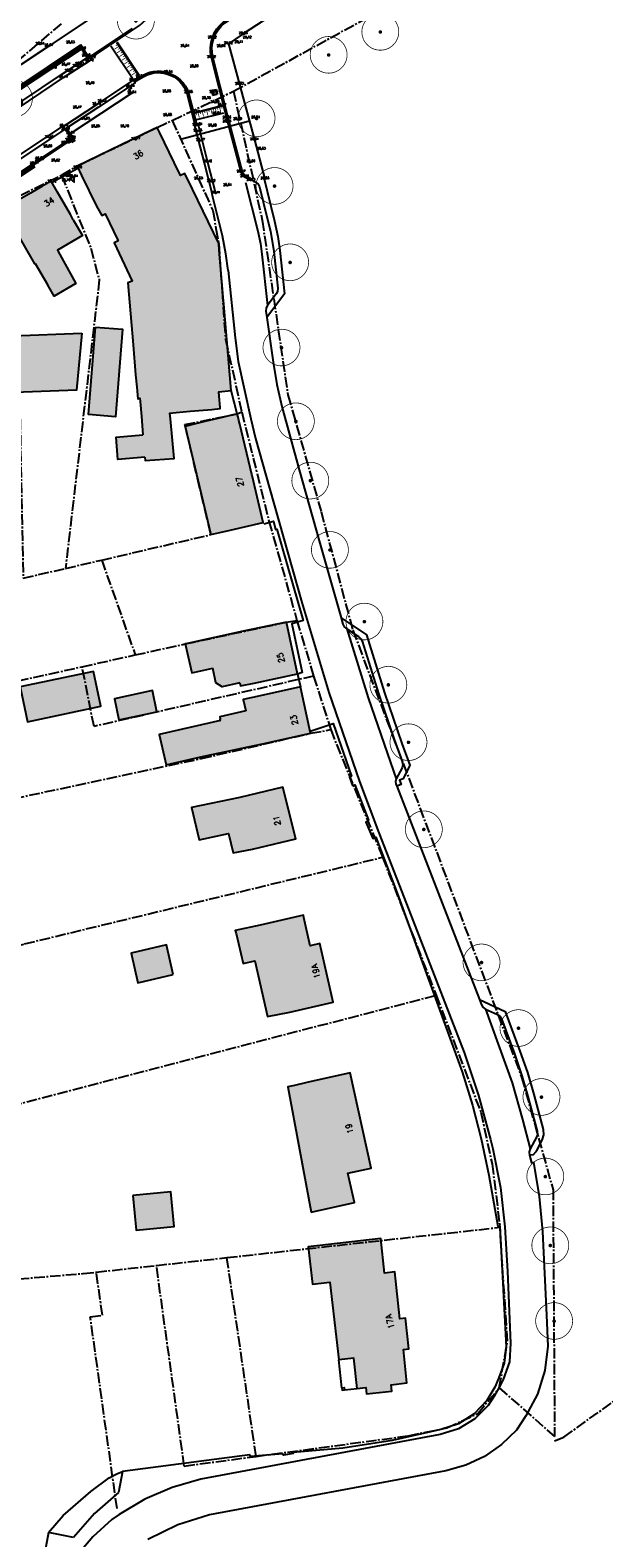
# Model space of a CAD drawing. Header units: metres. Extents: x 202952 to 203755, y 348879 to 349702.
# Tile 80 of 82: x 203555 to 203632, y 349356 to 349560. Entities that reach past the tile are written whole.
import ezdxf
from ezdxf.enums import TextEntityAlignment as Align

# ---------------------------------------------------------------- set-up
doc = ezdxf.new("R2010")
doc.units = ezdxf.units.M
doc.linetypes.add('1-200 CENTER', pattern=[4.28625, 2.8575, -0.47625, 0.47625, -0.47625])
for name, color, linetype in [('PH-ALG-WERKGRENS', 3, '1-200 WERKGRENS'), ('PH-BEST-BEBOUWING', 1, 'Continuous'), ('PH-BEST-BEBOUWING-ARCERING', 254, 'Continuous'), ('PH-BEST-HUISNUMMER', 7, 'Continuous'), ('PH-BEST-INRIT', 8, 'Continuous'), ('PH-BEST-KADASTRALE-GRENS', 240, '1-200 CENTER'), ('PH-BEST-WEGDEEL', 253, 'Continuous'), ('PH-INM-BOOM-HANDHAVEN', 96, 'Continuous'), ('PH-INM-HOOGTE', 20, 'Continuous'), ('PH-INM-HOOGTEPUNT', 20, 'Continuous'), ('PH-INM-KANTVERHARDING', 253, 'Continuous'), ('PH-NIEUW-BAND-18-20', 115, 'Continuous'), ('PH-NIEUW-MARKERING', 115, 'Continuous'), ('PH-RIO-PUTRAND-AANBRENGEN', 7, 'Continuous')]:
    doc.layers.add(name, color=color, linetype=linetype)
doc.styles.add('ISO', font='ISO')
doc.styles.add('ROMANS', font='romans.shx')
doc.linetypes.add('1-200 WERKGRENS', pattern='A,1.5,-0.6,["WERK",ROMANS,S=0.24,R=0,X=-0.5,Y=-0.12],-0.45', length=2.55)

# ---------------------------------------------------------------- blocks, each defined once
blk = doc.blocks.new('INRITSYMBOOL')
at = {"layer": 'PH-BEST-INRIT'}
blk.add_lwpolyline([(-0.32, 0.63), (0, 0), (0.31, 0.63)], close=True, dxfattribs=at)
blk = doc.blocks.new('MARKER', base_point=(45, 10))
at = {"color": 0}
for radius in [0.35, 0.25]:
    blk.add_circle((45, 10), radius, dxfattribs=at)
at = {"color": 0, "style": 'ISO'}
blk.add_attdef('MARKER', (45.6, 10), '', height=0.9, dxfattribs=at)
blk = doc.blocks.new('*U15')
at = {"const_width": 0.1}
blk.add_lwpolyline([(-2.5, 0, 0.990403), (2.5, 0.03, 0.990403), (-2.5, 0.02)], format="xyb", dxfattribs=at)
at = {"linetype": 'Continuous', "const_width": 0.25}
blk.add_lwpolyline([(-0.12, 0, 1), (0.12, 0, 1)], format="xyb", close=True, dxfattribs=at)
blk = doc.blocks.new('*U26')
for p, q in [((-0.325, 0.325), (-0.325, -0.325)), ((-0.325, 0.325), (0.325, 0.325)), ((0.325, 0.325), (0.325, -0.325)), ((-0.325, -0.325), (0.325, -0.325))]:
    blk.add_line(p, q)
blk.add_circle((0, 0), 0.3)

msp = doc.modelspace()

# ---------------------------------------------------------------- hatches: boundary and pattern name
at = {"layer": 'PH-BEST-BEBOUWING-ARCERING'}
h = msp.add_hatch(color=256, dxfattribs=at)
h.dxf.hatch_style = 1
h.paths.add_polyline_path([(203576.579, 349538.753), (203575.54, 349540.9), (203574.96, 349540.62), (203574.107, 349542.383), (203572.119, 349546.491), (203571.81, 349547.13), (203571.131, 349546.801), (203568.429, 349545.493), (203560.99, 349541.89), (203561.6, 349540.633), (203563.614, 349536.483), (203564.312, 349535.223), (203564.781, 349535.446), (203566.523, 349531.788), (203566.002, 349531.511), (203568.073, 349527.075), (203568.423, 349526.325), (203567.83, 349526.094), (203568.554, 349517.714), (203568.907, 349513.631), (203569.049, 349511.991), (203569.187, 349510.396), (203569.482, 349510.469), (203569.519, 349510.022), (203569.687, 349508.006), (203569.896, 349505.501), (203566.256, 349505.197), (203566.508, 349502.184), (203570.148, 349502.488), (203570.184, 349502.055), (203574.127, 349502.33), (203573.621, 349507.696), (203573.55, 349508.445), (203574.37, 349508.55), (203576.296, 349508.718), (203579.231, 349508.973), (203580.35, 349509.07), (203580.335, 349509.242), (203580.201, 349510.765), (203580.15, 349511.35), (203581.85, 349511.5), (203580.843, 349523.216), (203580.763, 349524.145), (203580.216, 349530.516), (203580.14, 349531.4)])
h = msp.add_hatch(color=256, dxfattribs=at)
h.dxf.hatch_style = 1
h.paths.add_polyline_path([(203560.072, 349535.336), (203558.34, 349538.364), (203557.49, 349539.85), (203556.22, 349539.125), (203554.687, 349538.249), (203550.96, 349536.12), (203553.638, 349531.437), (203555.219, 349528.672), (203555.322, 349528.731), (203556.962, 349525.866), (203557.861, 349524.276), (203560.827, 349526.016), (203558.664, 349529.919), (203558.328, 349530.524), (203561.692, 349532.499), (203560.47, 349534.64)])
h = msp.add_hatch(color=256, dxfattribs=at)
h.dxf.hatch_style = 1
h.paths.add_polyline_path([(203567.138, 349519.808), (203563.471, 349520.102), (203562.523, 349508.265), (203566.189, 349507.971)], flags=17)
h = msp.add_hatch(color=256, dxfattribs=at)
h.dxf.hatch_style = 1
h.paths.add_polyline_path([(203561.609, 349519.276), (203560.891, 349511.549), (203552.567, 349511.238), (203552.281, 349518.928)])
h = msp.add_hatch(color=256, dxfattribs=at)
h.dxf.hatch_style = 1
h.paths.add_polyline_path([(203584.649, 349500), (203584.612, 349500.154), (203582.996, 349506.958), (203582.879, 349507.45), (203582.766, 349507.925), (203582.651, 349508.359), (203581.886, 349508.186), (203580.622, 349507.885), (203578.285, 349507.329), (203576.82, 349506.98), (203575.605, 349506.663), (203579.093, 349492.015), (203580.31, 349492.29), (203581.685, 349492.617), (203586.15, 349493.68)])
h = msp.add_hatch(color=256, dxfattribs=at)
h.dxf.hatch_style = 1
h.paths.add_polyline_path([(203583.012, 349471.979), (203583.109, 349471.565), (203584.95, 349471.93), (203590.82, 349473.18), (203589.33, 349480.18), (203583.46, 349478.93), (203575.713, 349477.245), (203575.609, 349477.222), (203575.644, 349477.067), (203576.488, 349473.311), (203579.364, 349473.956), (203579.774, 349471.943), (203580.634, 349471.437)])
h = msp.add_hatch(color=256, dxfattribs=at)
h.dxf.hatch_style = 1
h.paths.add_polyline_path([(203553.259, 349471.405), (203554.252, 349466.699), (203564.177, 349468.794), (203563.183, 349473.5)])
h = msp.add_hatch(color=256, dxfattribs=at)
h.dxf.hatch_style = 1
h.paths.add_polyline_path([(203571.789, 349468.035), (203571.175, 349470.906), (203566.022, 349469.804), (203566.636, 349466.933)])
h = msp.add_hatch(color=256, dxfattribs=at)
h.dxf.hatch_style = 1
h.paths.add_polyline_path([(203591.22, 349471.4), (203585.36, 349470.13), (203583.459, 349469.701), (203583.816, 349468.163), (203580.295, 349467.341), (203580.355, 349467.083), (203580.406, 349466.863), (203572.088, 349464.972), (203573.026, 349460.879), (203577.745, 349461.933), (203586.72, 349463.86), (203592.58, 349465.13)])
h = msp.add_hatch(color=256, dxfattribs=at)
h.dxf.hatch_style = 1
h.paths.add_polyline_path([(203584.73, 349449.44), (203590.56, 349450.87), (203588.84, 349457.86), (203583.01, 349456.43), (203576.458, 349455.079), (203577.481, 349450.698), (203581.49, 349451.581), (203582.114, 349448.937)])
h = msp.add_hatch(color=256, dxfattribs=at)
h.dxf.hatch_style = 1
h.paths.add_polyline_path([(203589.76, 349427.4), (203595.61, 349428.73), (203593.81, 349436.67), (203592.54, 349436.38), (203591.665, 349440.224), (203591.6, 349440.51), (203585.75, 349439.18), (203582.389, 349438.46), (203582.485, 349438.05), (203583.442, 349433.983), (203585.015, 349434.324), (203586.735, 349426.814)])
h = msp.add_hatch(color=256, dxfattribs=at)
h.dxf.hatch_style = 1
h.paths.add_polyline_path([(203573.994, 349432.486), (203573.061, 349436.504), (203568.278, 349435.394), (203569.211, 349431.375)])
h = msp.add_hatch(color=256, dxfattribs=at)
h.dxf.hatch_style = 1
h.paths.add_polyline_path([(203590.382, 349417.483), (203589.503, 349417.303), (203592.64, 349400.34), (203598.5, 349401.64), (203597.62, 349405.59), (203600.79, 349406.29), (203597.93, 349419.17), (203592.07, 349417.87)])
h = msp.add_hatch(color=256, dxfattribs=at)
h.dxf.hatch_style = 1
h.paths.add_polyline_path([(203568.535, 349402.572), (203568.983, 349397.879), (203574.134, 349398.371), (203573.687, 349403.063)])
h = msp.add_hatch(color=256, dxfattribs=at)
h.dxf.hatch_style = 1
h.paths.add_polyline_path([(203595.2, 349390.869), (203596.378, 349380.336), (203598.426, 349380.558), (203598.872, 349376.473), (203600.034, 349376.6), (203600.129, 349375.735), (203603.559, 349376.109), (203603.464, 349376.974), (203605.621, 349377.209), (203605.128, 349381.733), (203605.883, 349381.815), (203605.43, 349385.97), (203604.674, 349385.888), (203603.983, 349392.23), (203602.581, 349392.077), (203602.059, 349396.748), (203592.26, 349395.652), (203592.825, 349390.604)], flags=17)
edge = h.paths.add_edge_path(flags=0)
edge.add_line((203596.799, 349376.569), (203597.118, 349376.605))
edge.add_line((203597.118, 349376.605), (203597.153, 349376.285))
edge.add_line((203597.153, 349376.285), (203598.872, 349376.473))
edge.add_line((203598.872, 349376.473), (203598.426, 349380.558))
edge.add_line((203598.426, 349380.558), (203596.378, 349380.336))
edge.add_line((203596.799, 349376.569), (203596.378, 349380.336))
edge = h.paths.add_edge_path(flags=0)
edge.add_line((203596.799, 349376.569), (203597.118, 349376.605))
edge.add_line((203596.799, 349376.569), (203596.835, 349376.251))
edge.add_line((203596.835, 349376.251), (203597.153, 349376.285))
edge.add_line((203597.118, 349376.605), (203597.153, 349376.285))

# ---------------------------------------------------------------- linework, layer by layer
at = {"layer": 'PH-ALG-WERKGRENS'}
msp.add_lwpolyline([(203574.993, 349545.541), (203584.319, 349548.002)], dxfattribs=at)
at = {"layer": 'PH-BEST-BEBOUWING'}
for points in [[(203580.14, 349531.4), (203576.579, 349538.753), (203575.54, 349540.9), (203574.96, 349540.62), (203574.107, 349542.383), (203572.119, 349546.491), (203571.81, 349547.13), (203571.131, 349546.801), (203568.429, 349545.493), (203560.99, 349541.89)], [(203560.99, 349541.89), (203561.6, 349540.633), (203563.614, 349536.483)], [(203557.49, 349539.85), (203556.22, 349539.125), (203554.687, 349538.249), (203550.96, 349536.12)], [(203560.47, 349534.64), (203560.072, 349535.336), (203558.34, 349538.364), (203557.49, 349539.85)], [(203550.96, 349536.12), (203553.638, 349531.437), (203555.219, 349528.672), (203555.322, 349528.731), (203556.962, 349525.866)], [(203563.614, 349536.483), (203564.312, 349535.223), (203564.781, 349535.446), (203566.485, 349531.868), (203566.523, 349531.788), (203566.002, 349531.511), (203568.073, 349527.075), (203568.423, 349526.325), (203567.83, 349526.094), (203568.554, 349517.714), (203568.907, 349513.631), (203569.049, 349511.991), (203569.187, 349510.396), (203569.482, 349510.469), (203569.519, 349510.022), (203569.687, 349508.006), (203569.896, 349505.501)], [(203560.47, 349534.64), (203561.692, 349532.499), (203558.328, 349530.524), (203558.664, 349529.919), (203560.827, 349526.016), (203557.861, 349524.276), (203556.962, 349525.866)], [(203581.85, 349511.5), (203580.843, 349523.216), (203580.763, 349524.145), (203580.216, 349530.516), (203580.14, 349531.4)], [(203563.471, 349520.102), (203567.138, 349519.808), (203566.189, 349507.971), (203562.523, 349508.265), (203563.471, 349520.102)], [(203561.609, 349519.276), (203560.891, 349511.549), (203552.567, 349511.238), (203552.281, 349518.928), (203561.609, 349519.276)], [(203574.37, 349508.55), (203576.296, 349508.718), (203579.231, 349508.973), (203580.35, 349509.07), (203580.335, 349509.242), (203580.201, 349510.765), (203580.15, 349511.35), (203581.85, 349511.5)], [(203570.148, 349502.488), (203570.184, 349502.055), (203574.127, 349502.33), (203573.621, 349507.696), (203573.55, 349508.445), (203574.37, 349508.55)], [(203582.651, 349508.359), (203581.886, 349508.186), (203580.622, 349507.885), (203578.285, 349507.329), (203576.82, 349506.98)], [(203584.649, 349500), (203584.612, 349500.154), (203582.996, 349506.958), (203582.879, 349507.45), (203582.766, 349507.925), (203582.651, 349508.359)], [(203570.148, 349502.488), (203566.508, 349502.184), (203566.256, 349505.197), (203569.896, 349505.501)], [(203576.82, 349506.98), (203575.605, 349506.663), (203579.093, 349492.015), (203580.31, 349492.29)], [(203580.31, 349492.29), (203581.685, 349492.617), (203586.15, 349493.68), (203584.649, 349500)], [(203584.95, 349471.93), (203590.82, 349473.18), (203589.33, 349480.18), (203583.46, 349478.93)], [(203583.46, 349478.93), (203575.713, 349477.245), (203575.609, 349477.222), (203575.644, 349477.067), (203576.488, 349473.311), (203579.364, 349473.956)], [(203553.259, 349471.405), (203554.252, 349466.699), (203564.177, 349468.794), (203563.183, 349473.5), (203553.259, 349471.405)], [(203583.012, 349471.979), (203580.634, 349471.437), (203579.774, 349471.943), (203579.364, 349473.956)], [(203571.789, 349468.035), (203571.175, 349470.906), (203566.022, 349469.804), (203566.636, 349466.933), (203571.789, 349468.035)], [(203583.012, 349471.979), (203583.109, 349471.565), (203584.95, 349471.93)], [(203591.22, 349471.4), (203585.36, 349470.13)], [(203586.72, 349463.86), (203592.58, 349465.13), (203591.22, 349471.4)], [(203585.36, 349470.13), (203583.459, 349469.701), (203583.816, 349468.163)], [(203580.406, 349466.863), (203572.088, 349464.972), (203573.026, 349460.879), (203577.745, 349461.933)], [(203583.816, 349468.163), (203580.295, 349467.341), (203580.355, 349467.083)], [(203580.406, 349466.863), (203580.355, 349467.083)], [(203577.745, 349461.933), (203586.72, 349463.86)], [(203584.73, 349449.44), (203590.56, 349450.87), (203588.84, 349457.86), (203583.01, 349456.43)], [(203583.01, 349456.43), (203576.458, 349455.079), (203577.481, 349450.698), (203581.49, 349451.581), (203582.114, 349448.937), (203584.73, 349449.44)], [(203589.76, 349427.4), (203595.61, 349428.73), (203593.81, 349436.67), (203592.54, 349436.38), (203591.665, 349440.224), (203591.6, 349440.51), (203585.75, 349439.18)], [(203585.75, 349439.18), (203582.389, 349438.46), (203582.485, 349438.05), (203583.442, 349433.983), (203585.015, 349434.324), (203586.735, 349426.814), (203589.76, 349427.4)], [(203573.994, 349432.486), (203573.061, 349436.504), (203568.278, 349435.394), (203569.211, 349431.375), (203573.994, 349432.486)], [(203592.07, 349417.87), (203590.382, 349417.483)], [(203592.64, 349400.34), (203598.5, 349401.64), (203597.62, 349405.59), (203600.79, 349406.29), (203597.93, 349419.17), (203592.07, 349417.87)], [(203590.382, 349417.483), (203589.503, 349417.303), (203592.64, 349400.34)], [(203568.535, 349402.572), (203568.983, 349397.879), (203574.134, 349398.371), (203573.687, 349403.063), (203568.535, 349402.572)], [(203598.872, 349376.473), (203600.034, 349376.6), (203600.129, 349375.735), (203603.559, 349376.109), (203603.464, 349376.974), (203605.621, 349377.209), (203605.128, 349381.733), (203605.883, 349381.815), (203605.43, 349385.97), (203604.674, 349385.888), (203603.983, 349392.23), (203602.581, 349392.077), (203602.059, 349396.748), (203592.26, 349395.652), (203592.825, 349390.604), (203595.2, 349390.869), (203596.378, 349380.336)], [(203598.872, 349376.473), (203598.426, 349380.558), (203596.378, 349380.336)], [(203596.799, 349376.569), (203596.378, 349380.336)], [(203596.799, 349376.569), (203597.118, 349376.605), (203597.153, 349376.285)], [(203596.799, 349376.569), (203596.835, 349376.251), (203597.153, 349376.285)], [(203597.153, 349376.285), (203598.872, 349376.473)]]:
    msp.add_lwpolyline(points, dxfattribs=at)
at = {"layer": 'PH-BEST-KADASTRALE-GRENS', "ltscale": 0.5}
for p, q in [((203582.151, 349552.021), (203638.372, 349582.976)), ((203551.275, 349554.687), (203558.851, 349561.124)), ((203573.853, 349548.071), (203582.151, 349552.021)), ((203549.415, 349536.061), (203558.874, 349540.65)), ((203559.407, 349487.444), (203564.308, 349488.574)), ((203564.308, 349488.574), (203568.847, 349475.73)), ((203590.73, 349480.397), (203592.989, 349472.88)), ((203561.652, 349474.138), (203568.847, 349475.73)), ((203548.808, 349471.302), (203561.652, 349474.138)), ((203563.28, 349466.06), (203561.652, 349474.138)), ((203592.989, 349472.88), (203563.28, 349466.06)), ((203592.989, 349472.88), (203595.294, 349465.625)), ((203595.294, 349465.625), (203602.317, 349448.348)), ((203602.317, 349448.348), (203609.552, 349429.683)), ((203535.496, 349410.398), (203609.552, 349429.683)), ((203581.253, 349394.175), (203618.207, 349398.275)), ((203571.713, 349393.116), (203581.253, 349394.175)), ((203585.209, 349367.281), (203581.253, 349394.175)), ((203563.582, 349392.214), (203571.713, 349393.116)), ((203575.487, 349365.971), (203571.713, 349393.116)), ((203566.385, 349360.214), (203562.773, 349386.15)), ((203618.107, 349376.54), (203625.594, 349369.977)), ((203575.487, 349365.971), (203585.209, 349367.281))]:
    msp.add_line(p, q, dxfattribs=at)
for points in [[(203582.151, 349552.021), (203586.028, 349534.564), (203589.502, 349510.946), (203593.997, 349495.104), (203598.28, 349479.097), (203621.126, 349418.6), (203625.378, 349403.366), (203625.594, 349369.977)], [(203558.874, 349540.65), (203560.99, 349541.89), (203571.81, 349547.13), (203573.853, 349548.071)], [(203573.853, 349548.071), (203579.353, 349535.868), (203579.776, 349533.441), (203580.14, 349531.4), (203581.064, 349518.481), (203583.265, 349508.62)], [(203558.874, 349540.65), (203562.838, 349530.765), (203563.99, 349526.476), (203559.407, 349487.444)], [(203549.415, 349536.061), (203552.191, 349524.339), (203552.779, 349520.664), (203552.076, 349520.439), (203553.134, 349514.055), (203553.681, 349486.128), (203559.407, 349487.444)], [(203564.308, 349488.574), (203579.093, 349492.015), (203575.562, 349506.909), (203582.66, 349508.37), (203583.265, 349508.62)], [(203583.265, 349508.62), (203586.943, 349493.856), (203590.73, 349480.397)], [(203568.847, 349475.73), (203575.609, 349477.222), (203589.33, 349480.18), (203590.73, 349480.397)], [(203531.47, 349451.818), (203577.809, 349461.714), (203592.58, 349465.13), (203595.294, 349465.625)], [(203537.906, 349432.268), (203553.873, 349436.633), (203602.317, 349448.348)], [(203609.552, 349429.683), (203615.613, 349413.841), (203617.139, 349406.849), (203618.207, 349398.275)], [(203618.107, 349376.54), (203619.21, 349382.85), (203618.207, 349398.275)], [(203538.1, 349390.07), (203561.811, 349392.018), (203563.582, 349392.214)], [(203562.773, 349386.15), (203564.415, 349386.376), (203563.582, 349392.214)], [(203625.598, 349369.376), (203626.856, 349369.891), (203646.661, 349384.117), (203652.502, 349375.492)], [(203585.209, 349367.281), (203605.829, 349370.059), (203611.031, 349371.147), (203615.189, 349373.066), (203618.107, 349376.54)]]:
    msp.add_lwpolyline(points, dxfattribs=at)
at = {"layer": 'PH-BEST-WEGDEEL'}
for points in [[(203586.183, 349540.548), (203587.713, 349534.425)], [(203583.768, 349539.667), (203585.437, 349533.095)], [(203584.657, 349539.991), (203585.182, 349539.696)], [(203585.182, 349539.696), (203585.49, 349539.424), (203585.662, 349539.064)], [(203585.662, 349539.064), (203586.605, 349535.206)], [(203580.671, 349532.451), (203579.279, 349538.03)], [(203586.605, 349535.206), (203587.135, 349533.088), (203587.604, 349530.344)], [(203587.713, 349534.425), (203588.152, 349532.35), (203588.419, 349530.47)], [(203581.401, 349527.741), (203581.127, 349530.013), (203580.671, 349532.451)], [(203585.437, 349533.095), (203585.786, 349531.426), (203585.967, 349529.991)], [(203585.967, 349529.991), (203586.747, 349523.046)], [(203588.419, 349530.47), (203589.055, 349524.599), (203586.657, 349521.38)], [(203587.604, 349530.344), (203588.124, 349525.367)], [(203581.401, 349527.741), (203582.38, 349518.635), (203582.792, 349515.455), (203584.506, 349507.688), (203585.139, 349505.027), (203587.009, 349498.285), (203591.398, 349482.821)], [(203587.914, 349524.592), (203586.747, 349523.046)], [(203588.124, 349525.367), (203588.083, 349524.923), (203587.914, 349524.592)], [(203586.747, 349523.046), (203586.543, 349522.702), (203586.528, 349522.262)], [(203586.528, 349522.262), (203586.657, 349521.38)], [(203586.657, 349521.38), (203587.525, 349515.363)], [(203587.525, 349515.363), (203587.999, 349512.351), (203588.673, 349509.377)], [(203582.651, 349508.359), (203581.85, 349511.5)], [(203588.673, 349509.377), (203591.015, 349500.798), (203593.74, 349491.178)], [(203586.234, 349493.461), (203587.549, 349493.824), (203587.811, 349492.69), (203588.004, 349492.76), (203591.553, 349480.396), (203590.022, 349479.956), (203591.423, 349473.368), (203590.806, 349473.155), (203591.22, 349471.4)], [(203593.74, 349491.178), (203596.697, 349480.743)], [(203591.398, 349482.821), (203595.027, 349470.634), (203599.194, 349458.62)], [(203596.697, 349480.743), (203600.13, 349478.452), (203602.557, 349470.622), (203604.928, 349463.738), (203606.003, 349460.818), (203605.093, 349458.957), (203604.626, 349458.771), (203604.846, 349458.201), (203604.233, 349457.956)], [(203596.697, 349480.743), (203596.951, 349479.881)], [(203596.951, 349479.881), (203597.138, 349479.529), (203597.462, 349479.256)], [(203597.462, 349479.256), (203600.386, 349469.949), (203603.397, 349461.2), (203604.163, 349458.983)], [(203597.462, 349479.256), (203599.065, 349478.251)], [(203599.065, 349478.251), (203599.363, 349477.921), (203599.555, 349477.577)], [(203599.555, 349477.577), (203601.798, 349470.382), (203603.865, 349464.31), (203604.973, 349461.311)], [(203592.518, 349465.416), (203595.631, 349466.458), (203598.132, 349459.314), (203597.849, 349459.206), (203598.238, 349458.054), (203598.547, 349458.144), (203600.402, 349453.365), (203600.038, 349453.097), (203600.978, 349450.878), (203601.402, 349451.082), (203604.303, 349443.517), (203613.074, 349419.31)], [(203604.973, 349461.311), (203605.065, 349460.859), (203604.959, 349460.455)], [(203599.194, 349458.62), (203601.814, 349451.639), (203605.224, 349442.851), (203613.351, 349421.937)], [(203604.163, 349458.983), (203604.074, 349458.605), (203604.121, 349458.246)], [(203604.959, 349460.455), (203604.163, 349458.983)], [(203604.121, 349458.246), (203604.233, 349457.956)], [(203604.233, 349457.956), (203615.413, 349429.105)], [(203615.413, 349429.105), (203618.889, 349427.478), (203620.904, 349422.13), (203621.915, 349419.211), (203622.762, 349416.234)], [(203615.413, 349429.105), (203615.694, 349428.394)], [(203615.694, 349428.394), (203615.873, 349428.085), (203616.263, 349427.808)], [(203616.263, 349427.808), (203619.874, 349417.843), (203621.248, 349412.883), (203622.303, 349408.883)], [(203616.263, 349427.808), (203617.878, 349427.073)], [(203617.878, 349427.073), (203618.177, 349426.845), (203618.392, 349426.497)], [(203618.392, 349426.497), (203620.152, 349421.746), (203621.16, 349418.793), (203621.979, 349415.965), (203623.254, 349411.285)], [(203613.351, 349421.937), (203615.313, 349416.111), (203616.915, 349410.177)], [(203613.074, 349419.31), (203614.477, 349414.824), (203615.65, 349410.272)], [(203622.762, 349416.234), (203624.055, 349411.501)], [(203615.65, 349410.272), (203616.707, 349405.325), (203617.931, 349398.414), (203618.172, 349398.419), (203619.028, 349382.115)], [(203616.915, 349410.177), (203617.218, 349408.9), (203618.255, 349403.645), (203618.852, 349398.363), (203619.204, 349392.298), (203619.649, 349382.602)], [(203623.152, 349410.488), (203622.303, 349408.883)], [(203623.254, 349411.285), (203623.277, 349410.845), (203623.152, 349410.488)], [(203623.88, 349410.091), (203623.16, 349408.671)], [(203624.055, 349411.501), (203624.105, 349410.779), (203623.88, 349410.091)], [(203622.303, 349408.883), (203622.147, 349408.478), (203622.169, 349408.406)], [(203622.169, 349408.406), (203622.202, 349408.028)], [(203623.049, 349408.474), (203622.704, 349408.102), (203622.202, 349408.028)], [(203622.202, 349408.028), (203622.475, 349407.02), (203622.727, 349407.109)], [(203623.16, 349408.671), (203623.049, 349408.474)], [(203622.727, 349407.109), (203623.526, 349402.433), (203623.967, 349397.71)], [(203623.967, 349397.71), (203624.489, 349386.365)], [(203624.489, 349386.365), (203624.68, 349382.203)], [(203619.028, 349382.115), (203618.755, 349379.906), (203617.99, 349377.815)], [(203619.649, 349382.602), (203619.476, 349380.075), (203618.615, 349377.694)], [(203624.68, 349382.203), (203624.259, 349378.893), (203623.261, 349375.71), (203621.716, 349372.753)], [(203617.99, 349377.815), (203617.525, 349376.642), (203616.438, 349374.841)], [(203618.615, 349377.694), (203618.238, 349376.882), (203617.435, 349375.407), (203616.627, 349374.163)], [(203616.627, 349374.163), (203614.782, 349372.354), (203612.571, 349371.018), (203610.112, 349370.224)], [(203616.438, 349374.841), (203614.711, 349373.019), (203612.59, 349371.678), (203610.203, 349370.901)], [(203610.203, 349370.901), (203603.617, 349369.41), (203596.943, 349368.376), (203590.214, 349367.805)], [(203620.434, 349370.825), (203618.418, 349368.872), (203616.108, 349367.278), (203613.566, 349366.087), (203610.862, 349365.332)], [(203621.716, 349372.753), (203620.434, 349370.825)], [(203610.112, 349370.224), (203577.724, 349364.191)], [(203590.214, 349367.805), (203590.22, 349367.671), (203588.899, 349367.461), (203588.828, 349367.611), (203584.457, 349367.276), (203584.347, 349367.487), (203567.146, 349365.215)], [(203557.113, 349356.968), (203559.104, 349359.281), (203562.827, 349362.517), (203565.331, 349364.375), (203566.351, 349364.913), (203567.146, 349365.215)], [(203567.146, 349365.215), (203566.575, 349362.391)], [(203610.862, 349365.332), (203578.915, 349359.375)], [(203577.724, 349364.191), (203573.856, 349363.063), (203570.156, 349361.469), (203566.679, 349359.433)], [(203566.575, 349362.391), (203563.351, 349359.537), (203560.494, 349356.315)], [(203565.694, 349358.734), (203563.12, 349356.39), (203560.866, 349353.737), (203558.968, 349350.819)], [(203566.679, 349359.433), (203565.694, 349358.734)], [(203578.915, 349359.375), (203574.613, 349358.028), (203570.565, 349356.043)], [(203557.113, 349356.968), (203555.725, 349349.482), (203555.888, 349349.413), (203554.871, 349345.544), (203554.023, 349345.683), (203553.515, 349343.197), (203553.882, 349343.092), (203548.443, 349322.181)], [(203560.494, 349356.315), (203557.113, 349356.968)]]:
    msp.add_lwpolyline(points, dxfattribs=at)
at = {"layer": 'PH-INM-KANTVERHARDING'}
for p, q in [((203568.444, 349560.503), (203562.808, 349556.759)), ((203561.674, 349558.03), (203557.539, 349555.311)), ((203561.612, 349557.75), (203557.649, 349555.144)), ((203562.225, 349556.768), (203561.612, 349557.75)), ((203562.404, 349556.86), (203561.674, 349558.03)), ((203560.497, 349545.612), (203559.529, 349547.024)), ((203576.877, 349547.328), (203577.361, 349547.453))]:
    msp.add_line(p, q, dxfattribs=at)
for points in [[(203562.929, 349556.599), (203569.44, 349560.925, 0.3684787), (203571.29, 349569.157), (203569.999, 349571.848)], [(203557.649, 349555.144), (203552.752, 349551.89), (203553.43, 349550.893, -0.4498965), (203553.297, 349550.176), (203552.427, 349549.632, -0.5298296), (203551.773, 349549.737), (203550.972, 349550.936), (203552.48, 349551.921)], [(203557.539, 349555.311), (203552.472, 349551.945), (203553.268, 349550.774, -0.4573515), (203553.193, 349550.346), (203552.296, 349549.785)], [(203427.001, 349431.955, 0.0290064), (203435.731, 349435.695), (203437.428, 349436.504, 0.0474792), (203454.494, 349447.066), (203456.047, 349448.269, 0.0391072), (203467.126, 349458.936), (203473.96, 349466.798), (203480.915, 349474.975), (203488.718, 349484.11), (203491.685, 349487.573), (203496.799, 349493.534), (203501.851, 349499.449), (203508.03, 349506.684, -0.0391381), (203524.494, 349523.23, -0.0134986), (203529.802, 349527.52, -0.0136812), (203535.409, 349531.569), (203540.694, 349535.115), (203545.59, 349538.351), (203552.818, 349543.165), (203559.127, 349547.352)], [(203550.883, 349541.5, -0.4668224), (203551.609, 349541.392), (203552.291, 349540.389), (203555.935, 349542.835), (203560.217, 349545.666), (203559.364, 349546.91)]]:
    msp.add_lwpolyline(points, format="xyb", dxfattribs=at)
at = {"layer": 'PH-INM-KANTVERHARDING', "flags": 128}
for points in [[(203584.487, 349539.956), (203583.622, 349540.446, -0.1500648), (203583.162, 349541.067), (203581.252, 349548.371), (203579.16, 349556.573, -0.2962136), (203580.844, 349561.439), (203588.352, 349566.412), (203590.559, 349565.934), (203597.503, 349570.649)], [(203584.585, 349540.13), (203583.731, 349540.614, -0.1455872), (203583.353, 349541.126), (203581.445, 349548.421), (203579.354, 349556.621, -0.2957176), (203580.961, 349561.276), (203588.392, 349566.199), (203590.6, 349565.72), (203597.615, 349570.484)], [(203568.653, 349553.44), (203569.498, 349553.939, -0.5040688), (203576.043, 349551.827), (203577.171, 349547.409)], [(203568.764, 349553.273), (203569.607, 349553.772, -0.5041683), (203575.851, 349551.77), (203576.978, 349547.359)]]:
    msp.add_lwpolyline(points, format="xyb", dxfattribs=at)
for points in [[(203598.277, 349569.514), (203590.549, 349564.418), (203583.472, 349559.777), (203581.451, 349558.434), (203582.953, 349552.943), (203584.97, 349545.436), (203586.401, 349540.143)], [(203571.59, 349567.836), (203564.52, 349563.04), (203557.152, 349558.131), (203549.621, 349553.149), (203541.931, 349547.866)], [(203543.255, 349543.271), (203551.33, 349548.616), (203559.138, 349553.863), (203562.655, 349556.135)], [(203568.12, 349552.7), (203568.287, 349552.414), (203568.03, 349552.234), (203568.377, 349551.77), (203560.044, 349546.272)], [(203576.966, 349549.155), (203580.572, 349550.076)], [(203576.877, 349547.328), (203578.161, 349542.318), (203579.246, 349538.083)], [(203577.361, 349547.453), (203578.645, 349542.442), (203579.73, 349538.207)], [(203557.593, 349539.73), (203561.071, 349541.629)]]:
    msp.add_lwpolyline(points, dxfattribs=at)
at = {"layer": 'PH-INM-KANTVERHARDING'}
for points in [[(203553.523, 349550.692), (203558.863, 349554.281), (203562.393, 349556.569)], [(203559.185, 349547.276), (203563.64, 349550.218), (203568.611, 349553.504), (203568.832, 349553.17), (203563.861, 349549.884), (203559.403, 349546.936), (203553.095, 349542.749), (203551.36, 349541.593)], [(203552.238, 349540.112), (203556.046, 349542.668), (203560.497, 349545.612)]]:
    msp.add_lwpolyline(points, dxfattribs=at)
for radius, start, end in [(0.452, 203.30036, 309.67492), (0.252, 200.35644, 311.73906)]:
    msp.add_arc((203562.64, 349556.947), radius, start, end, dxfattribs=at)
at = {"layer": 'PH-NIEUW-BAND-18-20', "ltscale": 0.2}
for points in [[(203552.315, 349552.176), (203561.508, 349558.296)], [(203552.594, 349552.121), (203561.447, 349558.015)], [(203562.225, 349556.768), (203561.447, 349558.015)], [(203562.404, 349556.86), (203561.508, 349558.296)], [(203559.364, 349546.91), (203560.382, 349545.425), (203560.135, 349545.261)], [(203559.529, 349547.024), (203560.662, 349545.371), (203560.246, 349545.094)], [(203560.246, 349545.095), (203560.135, 349545.261)], [(203555.247, 349541.777), (203554.202, 349541.083), (203552.396, 349539.88), (203551.441, 349541.284)], [(203555.137, 349541.943), (203554.092, 349541.25), (203552.45, 349540.156), (203551.609, 349541.392)], [(203555.247, 349541.777), (203555.137, 349541.943)]]:
    msp.add_lwpolyline(points, dxfattribs=at)
at = {"layer": 'PH-NIEUW-MARKERING', "color": 9, "linetype": 'Continuous', "transparency": 33554687}
for p, q in [((203569.404, 349554.117), (203566.388, 349558.657)), ((203568.556, 349553.587), (203565.555, 349558.104)), ((203568.653, 349553.44), (203568.65, 349553.445))]:
    msp.add_line(p, q, dxfattribs=at)
at = {"layer": 'PH-NIEUW-MARKERING', "linetype": 'Continuous', "transparency": 33554687}
for points, const_width in [([(203569.319, 349554.064), (203566.305, 349558.602)], 0.2), ([(203566.054, 349557.715), (203566.553, 349558.047)], 0.1), ([(203566.221, 349558.186), (203566.387, 349558.297)], 0.1), ([(203566.386, 349557.215), (203566.885, 349557.547)], 0.1), ([(203566.553, 349557.687), (203566.719, 349557.797)], 0.1), ([(203566.718, 349556.716), (203567.217, 349557.048)], 0.1), ([(203566.885, 349557.187), (203567.051, 349557.298)], 0.1), ([(203567.05, 349556.216), (203567.549, 349556.548)], 0.1), ([(203567.217, 349556.687), (203567.383, 349556.798)], 0.1), ([(203567.382, 349555.716), (203567.881, 349556.048)], 0.1), ([(203567.549, 349556.187), (203567.715, 349556.298)], 0.1), ([(203567.713, 349555.216), (203568.213, 349555.548)], 0.1), ([(203567.881, 349555.688), (203568.047, 349555.798)], 0.1), ([(203568.045, 349554.717), (203568.545, 349555.048)], 0.1), ([(203568.213, 349555.188), (203568.379, 349555.298)], 0.1), ([(203568.377, 349554.217), (203568.877, 349554.549)], 0.1), ([(203568.545, 349554.688), (203568.711, 349554.799)], 0.1), ([(203568.877, 349554.188), (203569.043, 349554.299)], 0.1), ([(203576.959, 349549.05), (203580.633, 349549.989)], 0.2), ([(203577.126, 349548.783), (203577.076, 349548.977)], 0.1), ([(203577.516, 349548.47), (203577.367, 349549.051)], 0.1), ([(203577.707, 349548.932), (203577.658, 349549.125)], 0.1), ([(203578.097, 349548.618), (203577.948, 349549.2)], 0.1), ([(203578.289, 349549.08), (203578.239, 349549.274)], 0.1), ([(203578.678, 349548.767), (203578.53, 349549.348)], 0.1), ([(203578.87, 349549.229), (203578.82, 349549.422)], 0.1), ([(203579.26, 349548.915), (203579.111, 349549.497)], 0.1), ([(203579.451, 349549.377), (203579.402, 349549.571)], 0.1), ([(203579.841, 349549.064), (203579.692, 349549.645)], 0.1), ([(203580.033, 349549.526), (203579.983, 349549.719)], 0.1), ([(203580.422, 349549.212), (203580.274, 349549.794)], 0.1), ([(203580.614, 349549.674), (203580.564, 349549.868)], 0.1)]:
    msp.add_lwpolyline(points, dxfattribs=dict(at, const_width=const_width))
at = {"layer": 'PH-NIEUW-MARKERING', "color": 9, "linetype": 'Continuous', "transparency": 33554687}
for points in [[(203576.934, 349549.147), (203580.608, 349550.085)], [(203577.181, 349548.178), (203580.855, 349549.116)]]:
    msp.add_lwpolyline(points, dxfattribs=at)

# ---------------------------------------------------------------- block references
at = {"layer": 'PH-BEST-INRIT', "rotation": 25.6314807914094}
msp.add_blockref('INRITSYMBOOL', (203560.597, 349539.715), dxfattribs=at)
at = {"layer": 'PH-INM-BOOM-HANDHAVEN'}
for p in [(203568.932, 349561.55), (203602.012, 349560.036), (203595.02, 349556.928), (203552.434, 349551.01), (203585.261, 349548.334), (203587.702, 349539.188), (203589.806, 349528.849), (203588.64, 349517.317), (203590.583, 349507.339), (203592.538, 349499.309), (203595.191, 349489.934), (203599.859, 349480.237), (203603.098, 349471.685), (203605.82, 349463.91), (203607.898, 349452.119), (203615.708, 349434.108), (203620.707, 349425.221), (203623.817, 349415.892), (203624.335, 349405.137), (203625.011, 349395.816), (203625.529, 349385.58)]:
    msp.add_blockref('*U15', p, dxfattribs=at)
at = {"layer": 'PH-INM-HOOGTEPUNT', "xscale": 0.1, "yscale": 0.1, "zscale": 0.1}
for p in [(203560.079, 349558.54, 28.629), (203579.269, 349559.217, 28.921), (203582.877, 349558.583, 29.106), (203583.472, 349559.777, 29.081), (203583.617, 349559.774, 29.062), (203584.005, 349559.209, 29.121), (203555.967, 349558.361, 28.638), (203557.152, 349558.131, 28.669), (203561.612, 349557.75, 28.464), (203562.225, 349556.768, 28.446), (203562.563, 349556.502, 28.427), (203562.929, 349556.599, 28.42), (203575.559, 349558.059, 28.836), (203579.16, 349556.573, 28.823), (203580.47, 349558.045, 28.961), (203581.451, 349558.434, 29.015), (203557.649, 349555.144, 28.502), (203559.46, 349555.544, 28.467), (203559.899, 349554.714, 28.431), (203560.996, 349555.382, 28.413), (203561.339, 349555.657, 28.414), (203562.655, 349556.135, 28.419), (203573.312, 349554.53, 28.636), (203576.826, 349555.301, 28.797), (203559.138, 349553.863, 28.439), (203562.731, 349553.019, 28.488), (203568.154, 349552.641, 28.649), (203568.287, 349552.414, 28.638), (203568.611, 349553.504, 28.472), (203568.677, 349553.454, 28.477), (203569.498, 349553.939, 28.558), (203582.953, 349552.943, 28.825), (203564.361, 349550.602, 28.416), (203568.03, 349552.234, 28.651), (203568.377, 349551.77, 28.639), (203573.101, 349551.917, 28.675), (203576.043, 349551.827, 28.683), (203578.464, 349551, 28.728), (203579.465, 349551.872, 28.748), (203579.652, 349550.486, 28.69), (203561.005, 349549.751, 28.473), (203563.64, 349550.218, 28.418), (203573.211, 349548.705, 28.679), (203576.966, 349549.155, 28.565), (203579.87, 349548.95, 28.611), (203580.572, 349550.076, 28.623), (203581.252, 349548.371, 28.561), (203585.143, 349548.384, 28.807), (203559.127, 349547.352, 28.446), (203559.185, 349547.276, 28.442), (203559.401, 349546.855, 28.49), (203560.067, 349546.288, 28.635), (203562.111, 349548.229, 28.625), (203563.476, 349547.179, 28.651), (203567.424, 349547.182, 28.697), (203577.171, 349547.409, 28.484), (203577.31, 349546.619, 28.48), (203577.361, 349547.453, 28.505), (203579.286, 349547.296, 28.6), (203581.23, 349547.856, 28.531), (203582.694, 349548.173, 28.69), (203557.026, 349544.47, 28.495), (203557.228, 349545.746, 28.452), (203559.424, 349544.974, 28.53), (203559.978, 349545.37, 28.612), (203560.217, 349545.666, 28.516), (203568.913, 349545.47, 28.77), (203577.672, 349545.352, 28.473), (203584.97, 349545.436, 28.644), (203555.194, 349542.183, 28.671), (203555.869, 349542.631, 28.566), (203555.935, 349542.835, 28.55), (203558.073, 349542.561, 28.615), (203578.645, 349542.442, 28.464), (203584.502, 349542.457, 28.597), (203585.921, 349544.151, 28.628), (203559.613, 349540.507, 28.692), (203560.488, 349540.425, 28.642), (203561.071, 349541.629, 28.703), (203577.401, 349540.138, 28.525), (203583.162, 349541.067, 28.473), (203583.348, 349540.718, 28.465), (203583.622, 349540.446, 28.436), (203586.401, 349540.143, 28.549), (203557.593, 349539.73, 28.717), (203559.488, 349539.879, 28.703), (203579.122, 349539.811, 28.415), (203579.73, 349538.207, 28.435), (203581.326, 349539.241, 28.513), (203584.487, 349539.956, 28.434)]:
    msp.add_blockref('MARKER', p, dxfattribs=at)
at = {"layer": 'PH-RIO-PUTRAND-AANBRENGEN', "rotation": 10.67660510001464}
msp.add_blockref('*U26', (203579.573, 349551.875), dxfattribs=at)

# ---------------------------------------------------------------- texts
at = {"layer": 'PH-BEST-HUISNUMMER', "style": 'ROMANS'}
for s, rotation, p in [('36', 32.69089, (203568.888, 349542.718)), ('34', 32.69089, (203556.817, 349536.347)), ('27', 104.26979, (203583.578, 349498.621)), ('25', 104.26979, (203589.094, 349474.786)), ('23', 104.26979, (203590.926, 349466.363)), ('21', 104.26979, (203588.575, 349452.753)), ('19A', 104.26979, (203593.92, 349432.068)), ('19', 104.26979, (203598.38, 349411.067)), ('17A', 104.26979, (203603.961, 349384.66))]:
    msp.add_text(s, height=0.8, rotation=rotation, dxfattribs=at).set_placement(p)
at = {"layer": 'PH-INM-HOOGTE', "style": 'ROMANS'}
for s, p in [('28.64', (203555.967, 349558.361)), ('28.63', (203560.079, 349558.54)), ('28.92', (203579.269, 349559.217)), ('29.02', (203581.451, 349558.434)), ('29.11', (203582.877, 349558.583)), ('29.08', (203583.472, 349559.777)), ('29.12', (203584.005, 349559.209)), ('28.67', (203557.152, 349558.131)), ('28.46', (203561.612, 349557.75)), ('28.45', (203562.225, 349556.768)), ('28.42', (203562.929, 349556.599)), ('28.84', (203575.559, 349558.059)), ('28.82', (203579.16, 349556.573)), ('28.96', (203580.47, 349558.045)), ('28.50', (203557.649, 349555.144)), ('28.47', (203559.46, 349555.544)), ('28.43', (203559.899, 349554.714)), ('28.41', (203560.996, 349555.382)), ('28.41', (203561.339, 349555.657)), ('28.42', (203562.655, 349556.135)), ('28.64', (203573.312, 349554.53)), ('28.80', (203576.826, 349555.301)), ('28.44', (203559.138, 349553.863)), ('28.49', (203562.731, 349553.019)), ('28.65', (203568.154, 349552.641)), ('28.47', (203568.611, 349553.504)), ('28.56', (203569.498, 349553.939)), ('28.83', (203582.953, 349552.943)), ('28.42', (203563.64, 349550.218)), ('28.42', (203564.361, 349550.602)), ('28.64', (203568.377, 349551.77)), ('28.68', (203573.101, 349551.917)), ('28.68', (203576.043, 349551.827)), ('28.73', (203578.464, 349551)), ('28.75', (203579.465, 349551.872)), ('28.69', (203579.652, 349550.486)), ('28.62', (203580.572, 349550.076)), ('28.47', (203561.005, 349549.751)), ('28.63', (203562.111, 349548.229)), ('28.68', (203573.211, 349548.705)), ('28.57', (203576.966, 349549.155)), ('28.61', (203579.87, 349548.95)), ('28.56', (203581.252, 349548.371)), ('28.69', (203582.694, 349548.173)), ('28.81', (203585.143, 349548.384)), ('28.44', (203559.185, 349547.276)), ('28.49', (203559.401, 349546.855)), ('28.64', (203560.067, 349546.288)), ('28.65', (203563.476, 349547.179)), ('28.70', (203567.424, 349547.182)), ('28.48', (203577.171, 349547.409)), ('28.48', (203577.31, 349546.619)), ('28.51', (203577.361, 349547.453)), ('28.60', (203579.286, 349547.296)), ('28.53', (203581.23, 349547.856)), ('28.50', (203557.026, 349544.47)), ('28.45', (203557.228, 349545.746)), ('28.53', (203559.424, 349544.974)), ('28.61', (203559.978, 349545.37)), ('28.52', (203560.217, 349545.666)), ('28.77', (203568.913, 349545.47)), ('28.47', (203577.672, 349545.352)), ('28.64', (203584.97, 349545.436)), ('28.63', (203585.921, 349544.151)), ('28.67', (203555.194, 349542.183)), ('28.57', (203555.869, 349542.631)), ('28.55', (203555.935, 349542.835)), ('28.62', (203558.073, 349542.561)), ('28.46', (203578.645, 349542.442)), ('28.60', (203584.502, 349542.457)), ('28.70', (203559.488, 349539.879)), ('28.69', (203559.613, 349540.507)), ('28.64', (203560.488, 349540.425)), ('28.70', (203561.071, 349541.629)), ('28.53', (203577.401, 349540.138)), ('28.47', (203583.162, 349541.067)), ('28.44', (203583.622, 349540.446)), ('28.43', (203584.487, 349539.956)), ('28.55', (203586.401, 349540.143)), ('28.72', (203557.589, 349539.729)), ('28.42', (203579.122, 349539.811)), ('28.44', (203579.73, 349538.207)), ('28.51', (203581.326, 349539.241))]:
    msp.add_text(s, height=0.3, dxfattribs=at).set_placement(p, align=Align.CENTER)

doc.saveas('drawing.dxf')
